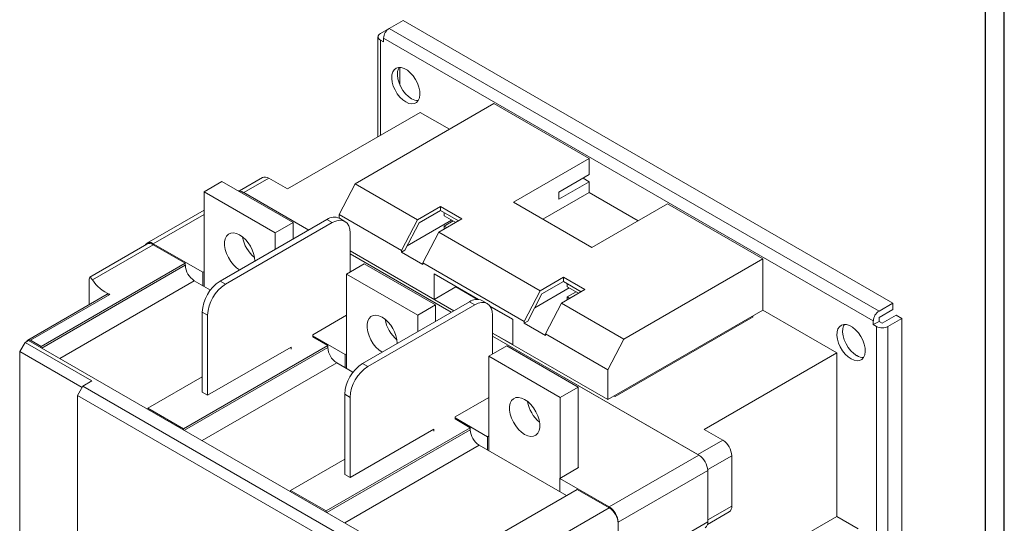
# Model space of a CAD drawing. Header units: millimetres. Extents: x 0 to 1189, y 0 to 841.
# Tile 6 of 8: x 798 to 1189, y 263 to 463. Entities that reach past the tile are written whole.
import ezdxf

# ---------------------------------------------------------------- set-up
doc = ezdxf.new("R2010")
doc.units = ezdxf.units.MM
doc.layers.add('FORMATO', color=7, linetype='Continuous')

msp = doc.modelspace()

# ---------------------------------------------------------------- linework, layer by layer
at = {"color": 7, "linetype": 'Continuous', "lineweight": 15}
for p, q in [((950.33, 462.54), (944.81, 459.35)), ((1144.78, 350.28), (950.33, 462.54)), ((941.28, 457.31), (944.76, 459.32)), ((1139.27, 347.1), (944.81, 459.35)), ((940.34, 456.01), (940.34, 416.36)), ((942.55, 453.96), (941.28, 454.7)), ((1137, 343.18), (942.55, 455.43)), ((942.55, 455.43), (942.55, 453.96)), ((949.06, 443.86), (949.06, 436.85)), ((986.39, 429.47), (931.24, 397.63)), ((1024.22, 407.63), (986.39, 429.47)), ((904.37, 395.59), (957.05, 426)), ((968.71, 419.27), (957.05, 426)), ((994.17, 390.28), (1024.22, 407.63)), ((1024.22, 401.31), (1024.22, 407.63)), ((894.44, 400.12), (885.29, 394.84)), ((887.04, 394.16), (896.94, 399.87)), ((904.37, 395.59), (896.94, 399.87)), ((1012.2, 394.37), (1024.22, 401.31)), ((1021.75, 399.88), (1024.22, 398.46)), ((871.27, 394.45), (878.34, 398.53)), ((906.63, 382.2), (878.34, 398.53)), ((924.87, 385.38), (931.24, 397.63)), ((931.24, 397.63), (955.99, 383.35)), ((1024.22, 398.46), (1012.2, 391.52)), ((1024.22, 394.16), (1024.22, 398.46)), ((871.27, 356.9), (871.27, 394.45)), ((871.27, 394.45), (899.56, 378.12)), ((912.84, 379.27), (886.69, 394.36)), ((912.84, 379.27), (887.04, 394.16)), ((1005.84, 383.55), (1024.22, 394.16)), ((1012.2, 391.52), (1012.2, 394.37)), ((1024.22, 394.16), (1043.66, 382.94)), ((871.27, 387.16), (848.62, 374.08)), ((955.99, 383.35), (965.18, 388.65)), ((965.18, 387.02), (956.64, 382.09)), ((965.18, 388.65), (973.66, 383.75)), ((965.18, 388.65), (965.18, 387.02)), ((965.18, 387.02), (972.25, 382.94)), ((1025.28, 372.32), (994.17, 390.28)), ((1055.33, 389.67), (1025.28, 372.32)), ((1093.16, 367.83), (1055.33, 389.67)), ((920.06, 383.44), (877.64, 358.95)), ((922.19, 382.22), (920.06, 383.44)), ((924.87, 384.04), (924.87, 385.38)), ((949.62, 371.1), (924.87, 385.38)), ((927.18, 382.71), (925.06, 383.94)), ((949.62, 371.1), (955.99, 383.35)), ((951.94, 373.06), (969.59, 383.25)), ((973.66, 383.75), (964.47, 378.45)), ((966.66, 384.94), (966.66, 386.16)), ((966.66, 384.94), (971.19, 382.32)), ((922.19, 382.22), (879.76, 357.72)), ((899.56, 378.12), (906.63, 382.2)), ((906.63, 375.68), (906.63, 382.2)), ((956.64, 382.09), (951.04, 371.31)), ((966.66, 380.85), (970.2, 382.9)), ((967.65, 380.28), (966.66, 380.85)), ((966.66, 380.85), (966.66, 379.71)), ((899.56, 378.12), (899.56, 371.6)), ((929.26, 362.61), (929.26, 378.13)), ((958.11, 366.2), (964.47, 378.45)), ((964.47, 378.45), (1004.78, 355.18)), ((848.62, 373.68), (825.91, 360.57)), ((826.93, 359.47), (851.12, 373.43)), ((851.12, 373.83), (870.74, 362.5)), ((863.85, 366.08), (851.12, 373.43)), ((970.47, 347.22), (929.26, 371.01)), ((969.41, 346.61), (929.26, 369.79)), ((951.04, 371.31), (949.62, 370.49)), ((949.62, 370.49), (949.62, 371.1)), ((958.11, 365.6), (949.62, 370.49)), ((1038.01, 335.99), (1093.16, 367.83)), ((1093.16, 367.83), (1093.16, 347.42)), ((806.57, 333.02), (863.85, 366.08)), ((863.85, 365.27), (863.85, 366.08)), ((927.84, 361.79), (934.91, 365.88)), ((963.2, 349.55), (934.91, 365.88)), ((958.11, 366.2), (958.11, 365.6)), ((998.41, 342.93), (958.11, 366.2)), ((870.74, 362.5), (871.27, 362.81)), ((870.74, 357.21), (870.74, 362.5)), ((927.84, 361.79), (956.13, 345.47)), ((927.84, 324.24), (927.84, 361.79)), ((962.7, 361.83), (980.21, 351.73)), ((962.7, 351.71), (962.7, 361.83)), ((1004.78, 355.18), (1013.97, 360.49)), ((1013.97, 360.49), (1022.45, 355.59)), ((1013.97, 360.49), (1013.97, 358.85)), ((825.71, 349.64), (825.71, 358.76)), ((873.81, 355.44), (867.38, 359.14)), ((879.76, 357.72), (877.64, 358.95)), ((971.19, 356.77), (962.7, 351.71)), ((971.19, 356.93), (971.19, 356.77)), ((971.19, 356.77), (979.89, 351.75)), ((1002.55, 348.39), (1016.26, 356.3)), ((1013.97, 358.85), (1005.43, 353.92)), ((1013.97, 358.85), (1021.04, 354.77)), ((1015.45, 356.77), (1015.45, 358)), ((1019.98, 354.16), (1015.45, 356.77)), ((832.8, 353.74), (801.33, 335.57)), ((833.86, 353.67), (802.33, 335.47)), ((998.41, 342.93), (1004.78, 355.18)), ((1005.43, 353.92), (999.83, 343.14)), ((1022.45, 355.59), (1013.26, 350.28)), ((1015.45, 352.69), (1018.99, 354.73)), ((1015.45, 352.69), (1016.44, 352.12)), ((1015.45, 351.55), (1015.45, 352.69)), ((976.63, 350.78), (934.21, 326.29)), ((978.75, 349.56), (936.33, 325.07)), ((956.13, 345.47), (963.2, 349.55)), ((970.47, 347.22), (962.7, 351.71)), ((963.2, 343.03), (963.2, 349.55)), ((978.75, 349.56), (976.63, 350.78)), ((983.75, 350.05), (981.63, 351.28)), ((984.86, 349.04), (993.82, 343.87)), ((985.03, 348.78), (993.82, 343.71)), ((1006.9, 338.03), (1013.26, 350.28)), ((1013.26, 350.28), (1038.01, 335.99)), ((1139.27, 347.1), (1144.78, 350.28)), ((1144.78, 350.28), (1144.78, 347.67)), ((870.57, 346.7), (872.69, 345.48)), ((870.57, 346.7), (870.57, 314.86)), ((872.69, 345.48), (872.69, 313.63)), ((914.41, 337.71), (927.84, 345.47)), ((956.13, 345.47), (956.13, 338.95)), ((985.82, 329.95), (985.82, 345.48)), ((1093.16, 347.42), (1031.65, 311.91)), ((1089.27, 344.77), (1034.47, 313.13)), ((1088.92, 344.97), (1089.27, 344.77)), ((1122.51, 330.48), (1093.16, 347.42)), ((1144.78, 347.67), (1139.27, 344.48)), ((1139.27, 344.48), (1139.27, 343.01)), ((1140.54, 342.28), (1146.06, 345.46)), ((1148.32, 344.16), (1142.8, 340.97)), ((1146.06, 345.46), (1148.32, 344.16)), ((1148.32, 117.98), (1148.32, 344.16)), ((993.82, 343.87), (993.82, 333.75)), ((999.83, 343.14), (998.41, 342.33)), ((998.41, 342.33), (998.41, 342.93)), ((1006.9, 337.43), (998.41, 342.33)), ((1137, 341.71), (1137, 343.18)), ((1139.27, 343.01), (1137, 341.71)), ((1138.28, 340.97), (1137, 341.71)), ((1138.28, 114.79), (1138.28, 340.97)), ((1139.27, 343.01), (1140.54, 342.28)), ((1142.8, 114.79), (1142.8, 340.97)), ((914.41, 336.9), (914.41, 337.71)), ((914.41, 337.3), (927.31, 329.85)), ((920.42, 333.43), (914.41, 336.9)), ((1031.65, 311.91), (985.82, 338.36)), ((993.82, 333.75), (985.82, 338.36)), ((1067.71, 289.86), (985.82, 337.13)), ((1067.35, 290.07), (985.82, 337.13)), ((1031.65, 323.75), (1006.9, 338.03)), ((1006.9, 338.03), (1006.9, 337.43)), ((800.21, 334.64), (798.09, 330.97)), ((801.62, 335.46), (800.21, 334.64)), ((800.21, 334.64), (826.72, 319.34)), ((801.62, 335.46), (967.09, 239.94)), ((802.33, 335.47), (806.57, 333.02)), ((806.57, 332.6), (806.57, 333.02)), ((863.14, 300.36), (920.42, 333.43)), ((872.69, 313.63), (905.92, 332.82)), ((905.92, 332.82), (905.92, 332)), ((920.42, 332.61), (920.42, 333.43)), ((984.41, 329.14), (991.48, 333.22)), ((1019.77, 316.89), (991.48, 333.22)), ((1031.65, 323.75), (1038.01, 335.99)), ((822.83, 316.68), (798.09, 330.97)), ((798.09, 330.97), (798.09, 148.06)), ((927.31, 329.85), (927.84, 330.15)), ((927.31, 324.55), (927.31, 329.85)), ((984.41, 329.14), (1012.7, 312.81)), ((984.41, 291.59), (984.41, 329.14)), ((1069.83, 300.07), (1122.51, 330.48)), ((1122.51, 265.56), (1122.51, 330.48)), ((930.38, 322.78), (923.95, 326.49)), ((936.33, 325.07), (934.21, 326.29)), ((870.57, 320.98), (849, 308.53)), ((1031.65, 311.91), (1031.65, 323.75)), ((821.06, 313.62), (823.19, 317.3)), ((826.72, 319.34), (823.19, 317.3)), ((823.19, 317.3), (935.63, 252.39)), ((1012.7, 312.81), (1019.77, 316.89)), ((1019.77, 284.84), (1019.77, 316.89)), ((821.06, 313.62), (933.5, 248.71)), ((821.06, 254.83), (821.06, 313.62)), ((872.69, 313.63), (870.57, 314.86)), ((927.14, 314.04), (929.26, 312.82)), ((927.14, 314.04), (927.14, 282.2)), ((929.26, 312.82), (929.26, 280.97)), ((970.98, 305.06), (984.41, 312.81)), ((1012.7, 312.81), (1012.7, 280.76)), ((1034.47, 313.13), (1034.12, 313.34)), ((849, 308.53), (849, 308.11)), ((849, 308.53), (863.14, 300.36)), ((970.98, 304.24), (970.98, 305.06)), ((970.98, 304.64), (983.88, 297.19)), ((976.99, 300.77), (970.98, 304.24)), ((863.14, 299.95), (863.14, 300.36)), ((919.71, 267.71), (976.99, 300.77)), ((929.26, 280.97), (962.49, 300.16)), ((962.49, 300.16), (962.49, 299.34)), ((976.99, 299.96), (976.99, 300.77)), ((983.88, 297.19), (984.41, 297.5)), ((983.88, 291.89), (983.88, 297.19)), ((1077.25, 295.78), (1069.83, 300.07)), ((1015.17, 273.83), (980.52, 293.83)), ((1067.35, 290.07), (1077.25, 295.78)), ((1032.14, 269.33), (1067.71, 289.86)), ((1080.79, 269.65), (1080.79, 289.66)), ((927.14, 288.32), (905.57, 275.87)), ((929.26, 280.97), (927.14, 282.2)), ((1019.94, 284.94), (1012.52, 280.66)), ((1019.77, 285.05), (1019.94, 284.94)), ((1035.68, 263.21), (1071.24, 283.74)), ((1071.24, 263.33), (1071.24, 283.74)), ((1012.52, 280.66), (1012.52, 275.36)), ((1012.52, 280.66), (1032.14, 269.33)), ((905.57, 275.87), (905.57, 275.45)), ((905.57, 275.87), (919.71, 267.71)), ((1019.41, 276.28), (962.14, 243.22)), ((1032.14, 268.93), (1019.41, 276.28)), ((919.71, 267.29), (919.71, 267.71)), ((1007.95, 254.97), (1032.14, 268.93)), ((1071.14, 262.39), (1079.75, 267.36)), ((1035.68, 242.79), (1071.24, 263.33)), ((1035.68, 263.21), (1035.68, 242.79)), ((1094.58, 249.44), (1122.51, 265.56)), ((1130.99, 260.67), (1122.51, 265.56))]:
    msp.add_line(p, q, dxfattribs=at)
at = {"color": 8, "linetype": 'Continuous', "lineweight": 15}
for p, q in [((941.28, 454.7), (941.28, 416.9)), ((886.13, 394.04), (886.69, 394.36)), ((851.12, 373.83), (871.27, 385.46)), ((806.92, 332.4), (863.85, 365.27)), ((867.38, 359.14), (813.99, 328.32)), ((863.49, 299.75), (920.42, 332.61)), ((923.95, 326.49), (870.56, 295.66)), ((920.06, 267.09), (976.99, 299.96)), ((980.52, 293.83), (927.13, 263.01)), ((1071.23, 284.14), (1080.79, 289.66)), ((1071.24, 264.14), (1080.79, 269.65))]:
    msp.add_line(p, q, dxfattribs=at)
at = {"color": 7, "linetype": 'Continuous', "lineweight": 15, "flags": 128}
for points in [[(951.39, 430.13), (950.18, 430.98), (949.03, 432.09), (947.99, 433.41), (947.11, 434.89), (946.43, 436.44), (945.98, 438), (945.78, 439.5), (945.85, 440.86), (946.17, 442.03), (946.74, 442.94), (947.53, 443.55), (948.49, 443.84), (949.6, 443.8), (950.78, 443.41), (952, 442.71), (953.18, 441.72), (954.28, 440.5), (955.25, 439.09), (956.04, 437.57), (956.61, 436), (956.93, 434.46), (957, 433.03), (956.8, 431.75), (956.35, 430.71), (955.67, 429.94), (954.79, 429.49), (953.75, 429.37), (952.6, 429.58), (951.39, 430.13)], [(948.71, 443.86), (948.43, 443.33), (948.11, 442.17), (948.04, 440.81), (948.24, 439.31), (948.69, 437.75), (949.37, 436.19), (950.25, 434.72), (951.29, 433.4), (952.44, 432.28), (953.65, 431.43)], [(929.26, 378.13), (929.12, 379.65), (928.72, 380.95), (928.06, 381.98), (927.19, 382.71), (926.11, 383.11), (924.89, 383.16), (923.56, 382.85), (922.19, 382.22)], [(885.4, 363.43), (884.17, 364.3), (882.97, 365.43), (881.88, 366.79), (880.95, 368.3), (880.21, 369.9), (879.7, 371.52), (879.44, 373.09), (879.44, 374.54), (879.7, 375.81), (880.21, 376.84), (880.95, 377.59), (881.88, 378.02), (882.97, 378.12), (884.17, 377.87), (885.42, 377.3)], [(985.82, 345.48), (985.69, 346.99), (985.29, 348.29), (984.63, 349.32), (983.75, 350.05), (982.68, 350.45), (981.46, 350.5), (980.13, 350.2), (978.75, 349.56)], [(941.97, 330.77), (940.73, 331.64), (939.54, 332.78), (938.45, 334.13), (937.52, 335.64), (936.78, 337.24), (936.27, 338.86), (936.01, 340.43), (936.01, 341.88), (936.27, 343.15), (936.78, 344.18), (937.52, 344.93), (938.45, 345.36), (939.54, 345.46), (940.73, 345.22), (941.98, 344.65)], [(1128.17, 328.08), (1126.96, 328.93), (1125.81, 330.04), (1124.77, 331.36), (1123.89, 332.84), (1123.2, 334.39), (1122.75, 335.95), (1122.56, 337.45), (1122.62, 338.81), (1122.95, 339.98), (1123.52, 340.89), (1124.3, 341.5), (1125.27, 341.79), (1126.37, 341.74), (1127.56, 341.36), (1128.77, 340.66), (1129.96, 339.67), (1131.06, 338.45), (1132.03, 337.04), (1132.81, 335.52), (1133.38, 333.95), (1133.71, 332.41), (1133.77, 330.97), (1133.58, 329.7), (1133.13, 328.66), (1132.45, 327.89), (1131.56, 327.44), (1130.52, 327.32), (1129.37, 327.53), (1128.17, 328.08)], [(1125.49, 341.81), (1125.21, 341.28), (1124.89, 340.12), (1124.82, 338.76), (1125.02, 337.26), (1125.47, 335.7), (1126.15, 334.14), (1127.03, 332.67), (1128.07, 331.34), (1129.22, 330.23), (1130.43, 329.38)], [(802.33, 335.47), (802.05, 335.6), (801.79, 335.66), (801.55, 335.65), (801.33, 335.57), (801.15, 335.42), (801.02, 335.22), (800.98, 335.09)], [(998.55, 311.99), (999.8, 311.12), (1001, 309.98), (1002.09, 308.63), (1003.02, 307.12), (1003.76, 305.52), (1004.27, 303.9), (1004.53, 302.33), (1004.53, 300.87), (1004.27, 299.61), (1003.76, 298.58), (1003.02, 297.83), (1002.09, 297.4), (1001, 297.3), (999.8, 297.54), (998.55, 298.11), (997.3, 298.98), (996.11, 300.12), (995.02, 301.48), (994.09, 302.99), (993.35, 304.59), (992.84, 306.21), (992.58, 307.78), (992.58, 309.23), (992.84, 310.5), (993.35, 311.53), (994.09, 312.27), (995.02, 312.71), (996.11, 312.8), (997.3, 312.56), (998.55, 311.99)]]:
    msp.add_lwpolyline(points, dxfattribs=at)
at = {"color": 7, "linetype": 'Continuous', "lineweight": 15}
for centre, radius, start, end in [((947.46, 455.21), 4.92, 122.6053, 177.3946), ((941.77, 456.01), 1.4, 110.7834, 249.2166), ((956.24, 435.45), 4.78, 237.201, 271.0246), ((895.48, 397.83), 2.51, 54.3828, 114.3071), ((885.09, 391.9), 2.93, 57.0406, 96.1566), ((922.99, 379.35), 5.03, 65.6928, 125.6172), ((878.41, 366.32), 13.03, 2.5948, 57.4708), ((900.02, 378.8), 13.62, 189.7379, 230.2567), ((849.74, 372.18), 2.15, 50.2636, 149.9747), ((849.66, 371.39), 2.52, 54.3836, 114.3052), ((871.53, 365.62), 7.68, 182.6052, 237.3948), ((840.34, 368.45), 16.14, 213.8322, 246.3387), ((885.92, 346), 15.37, 122.6055, 177.3945), ((888.04, 344.78), 15.37, 122.6055, 177.3945), ((979.56, 346.69), 5.03, 65.6928, 125.6172), ((934.98, 333.66), 13.03, 2.5947, 57.4709), ((1141.92, 342.95), 4.92, 122.6053, 177.3946), ((956.59, 346.14), 13.62, 189.7378, 230.2568), ((1140.54, 345.34), 4.92, 242.6096, 297.3905), ((928.09, 332.96), 7.68, 182.6053, 237.3948), ((1133.02, 333.4), 4.78, 237.2014, 271.0243), ((942.49, 313.35), 15.37, 122.6055, 177.3945), ((944.61, 312.12), 15.37, 122.6055, 177.3945), ((1013.16, 313.48), 13.62, 189.7378, 230.2568), ((984.66, 300.3), 7.68, 182.6052, 237.3949), ((1073.11, 289.31), 7.68, 2.6058, 57.3942), ((1063.57, 283.39), 7.68, 2.6057, 57.3943), ((1028, 262.86), 7.68, 2.6057, 57.3943), ((1028, 262.46), 7.68, 2.6055, 57.3945), ((1078.28, 269.41), 2.52, 305.7307, 5.5815), ((1068.84, 263.03), 2.42, 304.3927, 6.9195)]:
    msp.add_arc(centre, radius, start, end, dxfattribs=at)
for points, knots in [([(825.71, 358.76), (825.71, 359.12), (825.72, 359.83), (825.8, 360.48), (825.99, 360.68), (826.35, 360.37), (826.74, 359.76), (826.93, 359.47)], [0, 0, 0, 0, 0.165545, 0.330301, 0.556031, 0.784885, 1, 1, 1, 1]), ([(832.82, 353.72), (832.89, 353.76), (833.09, 353.87), (833.46, 353.83), (833.75, 353.72), (833.86, 353.67)], [0, 0, 0, 0, 0.287889, 0.715659, 1, 1, 1, 1])]:
    msp.add_open_spline(points, degree=3, knots=knots, dxfattribs=at)
at = {"layer": 'FORMATO'}
for p, q in [((1189, 0), (1189, 841)), ((1181.52, 5), (1181.52, 831))]:
    msp.add_line(p, q, dxfattribs=at)

doc.saveas('drawing.dxf')
